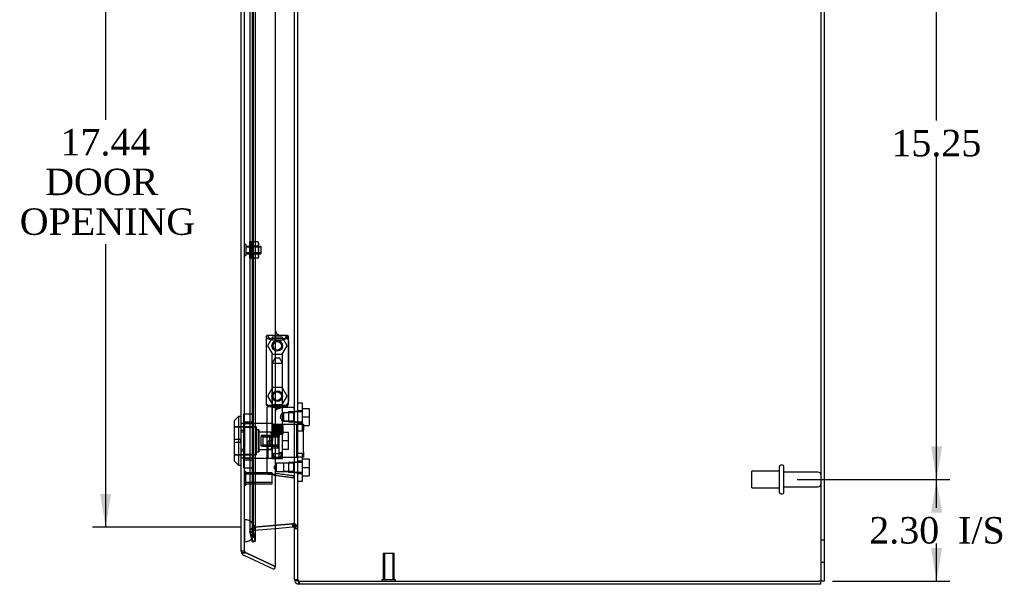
# Model space of a CAD drawing. Header units: inches. Extents: x 1 to 150, y -1 to 99.
# Tile 14 of 17: x 68 to 90, y 38 to 50. Entities that reach past the tile are written whole.
import ezdxf
from ezdxf.enums import TextEntityAlignment as Align
from ezdxf.lldxf.tags import DXFTag

# ---------------------------------------------------------------- set-up
doc = ezdxf.new("R2010")
doc.units = ezdxf.units.IN
doc.header["$MEASUREMENT"] = 0
for name, color, linetype in [('COM70220', 7, 'Continuous'), ('COM70707-2', 7, 'Continuous'), ('COM70710-2', 7, 'Continuous'), ('COM70712-4', 7, 'Continuous'), ('Default', 7, 'Continuous'), ('HNG86659-1', 7, 'Continuous'), ('HNG86659-2', 7, 'Continuous'), ('LOK10031', 7, 'Continuous'), ('LOK10031_CAM', 7, 'Continuous'), ('LOK10031_INSERT', 7, 'Continuous'), ('LOK10031_NUT', 7, 'Continuous'), ('LOK10031_SC', 7, 'Continuous'), ('NTS18118', 7, 'Continuous'), ('SCS86661', 7, 'Continuous'), ('STD26063', 7, 'Continuous'), ('STD26089', 7, 'Continuous'), ('STD26258', 7, 'Continuous'), ('WAM30017', 7, 'Continuous')]:
    doc.layers.add(name, color=color, linetype=linetype)
doc.styles.add('SEACAD_Times_New_Roman', font='times.ttf')
tags = doc.linetypes.add('HIDDEN2', pattern=[0.1875, 0.125, -0.0625]).pattern_tags.tags
tags[6:7] = [DXFTag(74, 4), DXFTag(75, 0), DXFTag(340, '0'), DXFTag(46, 0.0), DXFTag(50, 0.0), DXFTag(44, 0.0), DXFTag(45, 0.0)]
tags[4:5] = [DXFTag(74, 4), DXFTag(75, 0), DXFTag(340, '0'), DXFTag(46, 0.0), DXFTag(50, 0.0), DXFTag(44, 0.0), DXFTag(45, 0.0)]
doc.dimstyles.new('HAMMOND_(STH_-_120x80)', dxfattribs={"dimtxt": 0.6, "dimasz": 0.75, "dimexe": 0.3, "dimexo": 0.3, "dimgap": 0.15, "dimtad": 0, "dimtih": 1, "dimtoh": 1, "dimzin": 0, "dimdsep": 46, "dimtxsty": 'SEACAD_Times_New_Roman', "dimblk1": '_SE_FILLED', "dimblk2": '_SE_FILLED', "dimsah": 1, "dimcen": 0.3, "dimadec": 0, "dimazin": 0, "dimtfac": 0.8, "dimtofl": 0, "dimtmove": 0, "dimatfit": 3, "dimfxl": 1, "dimtolj": 1, "dimtzin": 0, "dimarcsym": 0})

# ---------------------------------------------------------------- blocks, each defined once
blk = doc.blocks.new('SE2')
at = {"layer": 'COM70220', "color": 7, "linetype": 'HIDDEN2'}
for p, q in [((72.74, 39.116), (72.74, 56.235)), ((72.741, 39.116), (72.741, 56.235)), ((72.743, 39.116), (72.743, 56.235)), ((72.989, 39.116), (72.989, 56.235)), ((72.74, 38.617), (72.74, 39.116)), ((72.74, 39.115), (72.741, 39.115)), ((72.741, 38.617), (72.741, 39.116)), ((72.741, 39.115), (72.743, 38.866)), ((72.743, 38.866), (72.743, 39.116)), ((72.989, 38.866), (72.989, 39.116)), ((72.743, 38.866), (72.741, 38.617)), ((72.741, 38.617), (72.74, 38.617))]:
    blk.add_line(p, q, dxfattribs=at)
for start, end in [(0, 90), (270, 0)]:
    blk.add_arc((72.739, 38.866), 0.25, start, end, dxfattribs=at)
at = {"layer": 'COM70707-2', "color": 7, "linetype": 'HIDDEN2'}
for p, q in [((85.805, 63.158), (85.805, 37.725)), ((73.949, 37.761), (73.949, 57.543)), ((72.922, 38.63), (72.922, 56.716)), ((72.992, 38.63), (72.992, 56.716)), ((72.864, 56.502), (72.864, 38.844)), ((72.936, 56.502), (72.936, 38.844)), ((73.949, 41.566), (73.877, 41.566)), ((73.877, 41.326), (73.949, 41.326)), ((73.949, 40.424), (73.877, 40.424)), ((73.877, 40.184), (73.949, 40.184)), ((72.936, 38.844), (72.864, 38.844)), ((72.864, 38.844), (72.867, 38.834)), ((72.867, 38.834), (72.922, 38.63)), ((72.937, 38.834), (72.867, 38.834)), ((72.942, 38.904), (72.882, 38.904)), ((72.942, 38.904), (72.936, 38.844)), ((72.992, 38.63), (72.937, 38.834)), ((72.963, 38.948), (72.942, 38.904)), ((72.963, 38.948), (72.946, 38.948)), ((73.831, 39.027), (72.962, 38.951)), ((72.969, 38.951), (72.962, 38.951)), ((72.969, 38.951), (72.963, 38.948)), ((72.969, 38.951), (73.439, 38.993)), ((73.838, 39.027), (73.831, 39.027)), ((73.85, 39.026), (73.841, 39.027)), ((73.841, 39.027), (73.841, 39.027)), ((73.844, 39.026), (73.85, 39.026)), ((73.87, 38.985), (73.871, 38.978)), ((73.87, 38.985), (73.927, 38.985)), ((73.871, 38.978), (73.932, 38.978)), ((73.877, 38.92), (73.949, 38.92)), ((72.992, 38.63), (72.922, 38.63)), ((85.877, 38.653), (85.805, 38.653)), ((85.805, 38.153), (85.877, 38.153)), ((73.877, 37.761), (73.949, 37.761)), ((73.975, 37.728), (73.954, 37.728))]:
    blk.add_line(p, q, dxfattribs=at)
at = {"layer": 'COM70707-2', "color": 7, "linetype": 'Continuous'}
for p, q in [((85.877, 63.158), (85.877, 37.725)), ((73.877, 37.761), (73.877, 57.543)), ((73.439, 38.993), (73.838, 39.027)), ((73.844, 39.026), (73.838, 39.027)), ((73.841, 39.027), (73.841, 39.027)), ((73.871, 38.978), (73.87, 38.985)), ((73.877, 38.92), (73.871, 38.978)), ((73.954, 37.728), (73.985, 37.725)), ((73.985, 37.725), (85.769, 37.725)), ((85.877, 37.725), (85.769, 37.725))]:
    blk.add_line(p, q, dxfattribs=at)
at = {"layer": 'COM70707-2', "color": 7, "linetype": 'HIDDEN2'}
blk.add_arc((73.665, 38.884), 0.228, 26.0219, 38.2776, dxfattribs=at)
at = {"layer": 'COM70707-2', "color": 7, "linetype": 'Continuous'}
blk.add_arc((73.665, 38.884), 0.228, 26.0219, 38.2777, dxfattribs=at)
blk.add_open_spline([(73.877, 37.761), (73.877, 37.758), (73.879, 37.755), (73.886, 37.75), (73.891, 37.747), (73.905, 37.742), (73.914, 37.739), (73.933, 37.733), (73.943, 37.73), (73.954, 37.728)], degree=3, knots=[0, 0, 0, 0, 0.25, 0.25, 0.5, 0.5, 0.75, 0.75, 1, 1, 1, 1], dxfattribs=at)
at = {"layer": 'COM70707-2', "color": 7, "linetype": 'HIDDEN2'}
blk.add_open_spline([(73.949, 37.761), (73.949, 37.758), (73.949, 37.755), (73.952, 37.75), (73.954, 37.747), (73.958, 37.742), (73.961, 37.739), (73.967, 37.733), (73.971, 37.73), (73.975, 37.728)], degree=3, knots=[0, 0, 0, 0, 0.25, 0.25, 0.5, 0.5, 0.75, 0.75, 1, 1, 1, 1], dxfattribs=at)
at = {"layer": 'COM70710-2', "color": 7, "linetype": 'HIDDEN2'}
for p, q in [((72.864, 38.844), (72.878, 38.898)), ((72.936, 38.844), (72.864, 38.844)), ((72.867, 38.816), (72.864, 38.844)), ((72.937, 38.834), (72.867, 38.816)), ((72.878, 38.898), (72.882, 38.904)), ((72.941, 38.862), (72.878, 38.898)), ((72.942, 38.864), (72.882, 38.904)), ((72.942, 38.864), (72.882, 38.904)), ((72.936, 38.844), (72.941, 38.862)), ((72.937, 38.834), (72.936, 38.844)), ((72.992, 38.63), (72.937, 38.834)), ((72.941, 38.862), (72.942, 38.864)), ((72.942, 38.864), (72.963, 38.879)), ((72.946, 38.949), (72.962, 38.951)), ((72.963, 38.879), (72.946, 38.949)), ((72.962, 38.951), (73.831, 39.027)), ((72.969, 38.88), (72.962, 38.951)), ((72.963, 38.879), (72.969, 38.88)), ((72.969, 38.88), (73.439, 38.921)), ((73.831, 39.027), (73.85, 39.027)), ((73.831, 39.027), (73.831, 39.027)), ((73.844, 38.956), (73.85, 39.027)), ((73.849, 39.019), (73.85, 39.027)), ((73.87, 38.941), (73.927, 38.985)), ((73.871, 38.939), (73.932, 38.978)), ((73.877, 38.947), (73.927, 38.985)), ((73.877, 38.943), (73.932, 38.978)), ((73.877, 38.92), (73.949, 38.92)), ((73.927, 38.985), (73.932, 38.978)), ((72.922, 38.611), (72.867, 38.816)), ((72.992, 38.63), (72.922, 38.611)), ((73.877, 37.761), (73.949, 37.761))]:
    blk.add_line(p, q, dxfattribs=at)
at = {"layer": 'COM70710-2', "color": 7, "linetype": 'Continuous'}
for p, q in [((73.439, 38.921), (73.838, 38.956)), ((73.838, 38.956), (73.831, 39.027)), ((73.838, 38.956), (73.844, 38.956)), ((73.844, 38.956), (73.849, 39.019)), ((73.87, 38.941), (73.877, 38.947)), ((73.87, 38.941), (73.871, 38.939)), ((73.871, 38.939), (73.877, 38.943)), ((73.871, 38.939), (73.877, 38.92)), ((73.975, 37.727), (73.954, 37.657)), ((73.985, 37.653), (73.985, 37.725)), ((85.805, 37.653), (85.805, 37.725)), ((73.985, 37.653), (73.954, 37.657)), ((85.805, 37.653), (73.985, 37.653))]:
    blk.add_line(p, q, dxfattribs=at)
at = {"layer": 'COM70710-2', "color": 7, "linetype": 'HIDDEN2'}
for centre, radius, start, end in [((72.972, 38.844), 0.108, 103.7843, 145.7899), ((73.841, 38.92), 0.108, 36.8348, 85.3824), ((73.84, 38.92), 0.109, 0.0924, 32.6845), ((73.985, 37.761), 0.036, 180.0001, 253.6889)]:
    blk.add_arc(centre, radius, start, end, dxfattribs=at)
at = {"layer": 'COM70710-2', "color": 7, "linetype": 'Continuous'}
for centre, radius, start, end in [((73.841, 38.92), 0.036, 36.835, 85.3822), ((73.985, 37.761), 0.108, 180, 253.689)]:
    blk.add_arc(centre, radius, start, end, dxfattribs=at)
at = {"layer": 'COM70712-4', "color": 7, "linetype": 'Continuous'}
for p, q in [((73.439, 57.297), (73.439, 38.053)), ((72.667, 38.403), (72.667, 56.948)), ((72.672, 38.37), (72.673, 38.37)), ((72.673, 38.363), (72.673, 38.37)), ((72.775, 38.363), (72.673, 38.363)), ((73.409, 37.988), (72.729, 38.305)), ((72.775, 38.363), (73.439, 38.053)), ((73.439, 38.053), (72.775, 38.363)), ((73.439, 38.053), (73.409, 37.988))]:
    blk.add_line(p, q, dxfattribs=at)
at = {"layer": 'COM70712-4', "color": 7, "linetype": 'HIDDEN2'}
for p, q in [((72.739, 38.403), (72.739, 56.948)), ((73.614, 43.295), (73.564, 43.295)), ((73.739, 43.17), (73.739, 41.807)), ((73.564, 41.682), (73.614, 41.682)), ((72.739, 41.3), (72.737, 41.3)), ((72.739, 41.103), (72.667, 41.103)), ((72.739, 40.706), (72.667, 40.706)), ((72.739, 40.509), (72.737, 40.509)), ((72.739, 38.403), (72.667, 38.403)), ((72.673, 38.37), (72.773, 38.37)), ((72.775, 38.363), (72.76, 38.37))]:
    blk.add_line(p, q, dxfattribs=at)
for centre in [(73.483, 43.06), (73.483, 41.918)]:
    blk.add_circle(centre, 0.12, dxfattribs=at)
for centre, radius, start, end in [((73.564, 43.42), 0.125, 180, 270), ((73.614, 43.17), 0.125, 0, 90), ((73.614, 41.807), 0.125, 270, 0), ((73.564, 41.557), 0.125, 90, 180), ((72.775, 38.403), 0.036, 180, 245)]:
    blk.add_arc(centre, radius, start, end, dxfattribs=at)
at = {"layer": 'COM70712-4', "color": 7, "linetype": 'Continuous'}
for start, end in [(180, 197.5839), (197.5839, 245)]:
    blk.add_arc((72.775, 38.403), 0.108, start, end, dxfattribs=at)
blk.add_ellipse((72.775, 38.403), major_axis=(0.108, 0), ratio=0.9073, start_param=3.141593, end_param=3.481043, dxfattribs=at)
at = {"layer": 'COM70712-4', "color": 7, "linetype": 'HIDDEN2'}
for centre, major_axis, ratio, start_param, end_param in [((72.775, 38.403), (0.036, 0), 0.9073, 3.141593, 4.665617), ((72.775, 44.778), (0, -6.415), 0.005612, 6.236413, 6.283185)]:
    blk.add_ellipse(centre, major_axis=major_axis, ratio=ratio, start_param=start_param, end_param=end_param, dxfattribs=at)
at = {"layer": 'HNG86659-1', "color": 7, "linetype": 'HIDDEN2'}
for p, q in [((73.228, 43.256), (73.247, 43.206)), ((73.228, 43.256), (73.228, 41.741)), ((73.699, 43.295), (73.265, 43.295)), ((73.289, 43.239), (73.267, 43.295)), ((73.29, 43.237), (73.267, 43.295)), ((73.29, 43.237), (73.289, 43.239)), ((73.676, 43.237), (73.699, 43.295)), ((73.676, 43.237), (73.677, 43.239)), ((73.677, 43.239), (73.699, 43.295)), ((73.738, 43.256), (73.719, 43.206)), ((73.738, 41.741), (73.738, 43.256)), ((73.363, 42.851), (73.363, 41.694)), ((73.591, 42.863), (73.375, 42.863)), ((73.603, 41.694), (73.603, 42.851)), ((73.247, 41.737), (73.247, 41.702)), ((73.719, 41.702), (73.719, 41.737)), ((73.247, 41.662), (73.247, 40.181)), ((73.699, 41.702), (73.267, 41.702)), ((73.267, 41.682), (73.564, 41.682)), ((73.564, 41.682), (73.267, 41.682)), ((73.363, 41.694), (73.351, 41.682)), ((73.351, 41.682), (73.363, 41.67)), ((73.603, 41.694), (73.363, 41.694)), ((73.363, 41.67), (73.603, 41.67)), ((73.363, 41.67), (73.363, 40.513)), ((73.623, 41.543), (73.602, 41.543)), ((73.615, 41.682), (73.603, 41.694)), ((73.603, 41.67), (73.615, 41.682)), ((73.603, 41.542), (73.603, 41.67)), ((73.865, 41.662), (73.604, 41.662)), ((73.614, 41.682), (73.7, 41.682)), ((73.7, 41.682), (73.614, 41.682)), ((73.856, 41.543), (73.623, 41.543)), ((73.856, 41.543), (73.623, 41.543)), ((73.623, 41.543), (73.623, 41.349)), ((73.877, 41.564), (73.856, 41.543)), ((73.856, 41.349), (73.856, 41.543)), ((73.602, 41.349), (73.623, 41.349)), ((73.603, 40.513), (73.603, 41.35)), ((73.623, 41.349), (73.856, 41.349)), ((73.856, 41.349), (73.623, 41.349)), ((73.856, 41.349), (73.877, 41.328)), ((73.375, 40.501), (73.591, 40.501)), ((73.463, 40.401), (73.408, 40.304)), ((73.463, 40.207), (73.463, 40.401)), ((73.623, 40.401), (73.463, 40.401)), ((73.856, 40.401), (73.623, 40.401)), ((73.856, 40.401), (73.623, 40.401)), ((73.623, 40.401), (73.623, 40.207)), ((73.877, 40.422), (73.856, 40.401)), ((73.856, 40.207), (73.856, 40.401)), ((73.408, 40.304), (73.463, 40.207)), ((73.463, 40.207), (73.623, 40.207)), ((73.623, 40.207), (73.856, 40.207)), ((73.856, 40.207), (73.623, 40.207)), ((73.856, 40.207), (73.877, 40.186)), ((73.423, 40.125), (73.281, 40.142)), ((73.406, 40.127), (73.423, 40.125)), ((73.406, 40.127), (73.866, 40.069)), ((73.423, 40.125), (73.864, 40.07))]:
    blk.add_line(p, q, dxfattribs=at)
for centre, radius in [((73.483, 43.06), 0.118), ((73.483, 43.06), 0.0968), ((73.483, 43.06), 0.0968), ((73.483, 41.918), 0.118), ((73.483, 41.918), 0.0968), ((73.483, 41.918), 0.0968)]:
    blk.add_circle(centre, radius, dxfattribs=at)
for centre, radius, start, end in [((73.267, 43.256), 0.0392, 106.467, 168.78), ((73.167, 42.56), 0.706, 84.0827, 84.9945), ((73.271, 43.256), 0.0432, 170.3107, 181.0665), ((73.272, 43.201), 0.0255, 130.6693, 167.2932), ((73.505, 44.029), 0.846, 252.8757, 268.5407), ((73.266, 43.245), 0.0491, 88.6161, 102.0318), ((73.681, 43.355), 0.429, 188.1861, 189.6334), ((73.463, 44.022), 0.839, 271.3912, 287.1924), ((73.7, 43.245), 0.0491, 77.9682, 91.3839), ((73.286, 43.355), 0.429, 350.3666, 351.8139), ((73.699, 43.256), 0.0392, 11.22, 73.533), ((73.694, 43.201), 0.0255, 12.7068, 49.3307), ((73.799, 42.56), 0.706, 95.0056, 95.9172), ((73.695, 43.256), 0.0432, 358.9335, 9.6893), ((73.375, 42.851), 0.0118, 90, 180), ((73.591, 42.851), 0.0118, 0, 90), ((73.267, 41.74), 0.039, 178.4395, 188.4336), ((73.166, 42.443), 0.711, 274.9928, 275.9147), ((73.281, 41.736), 0.0339, 178.5961, 269.1461), ((73.686, 41.736), 0.0339, 270.8567, 9.3811), ((73.8, 42.443), 0.711, 264.0854, 265.0071), ((73.699, 41.74), 0.039, 351.5664, 1.5605), ((73.267, 41.741), 0.0395, 190.0421, 269.2684), ((73.267, 41.702), 0.0197, 180, 270), ((73.267, 41.662), 0.0197, 90, 180), ((73.267, 41.743), 0.0417, 269.1335, 269.9996), ((73.699, 41.743), 0.0417, 270.0004, 270.8665), ((73.699, 41.741), 0.0395, 270.7315, 349.9579), ((73.7, 41.702), 0.0197, 270, 360), ((73.7, 41.662), 0.0197, 0, 90), ((72.665, 42.283), 1.368, 331.1816, 331.5055), ((73.865, 41.651), 0.0118, 88.3734, 89.9992), ((73.865, 41.651), 0.0118, 0, 88.3726), ((73.375, 40.513), 0.0118, 180, 270), ((73.591, 40.513), 0.0118, 270, 0), ((73.286, 40.181), 0.0394, 179.95, 262.875), ((73.832, 40.086), 0.0401, 21.8367, 34.9857), ((73.865, 40.081), 0.0118, 262.875, 274.4046), ((73.865, 40.081), 0.0118, 274.3868, 294.9231), ((73.214, 40.059), 0.656, 0.9731, 3.5902), ((73.865, 40.081), 0.0118, 294.9228, 360)]:
    blk.add_arc(centre, radius, start, end, dxfattribs=at)
for centre, major_axis, ratio, start_param, end_param in [((73.267, 43.283), (0, -0.0118), 0.049276, 3.017238, 3.218468), ((73.483, 43.247), (-0.203, 0), 0.124034, 0.415394, 2.656554), ((73.699, 43.283), (0, -0.0118), 0.049276, 3.064718, 3.265947)]:
    blk.add_ellipse(centre, major_axis=major_axis, ratio=ratio, start_param=start_param, end_param=end_param, dxfattribs=at)
for points, knots in [([(73.255, 43.22), (73.258, 43.223), (73.26, 43.226), (73.266, 43.231), (73.269, 43.234), (73.275, 43.236), (73.276, 43.237), (73.28, 43.238), (73.282, 43.238), (73.285, 43.238), (73.286, 43.238), (73.288, 43.238), (73.289, 43.237), (73.29, 43.237)], [0, 0, 0, 0, 0.25, 0.25, 0.5, 0.5, 0.625, 0.625, 0.75, 0.75, 0.875, 0.875, 1, 1, 1, 1]), ([(73.711, 43.22), (73.709, 43.223), (73.706, 43.226), (73.7, 43.231), (73.697, 43.234), (73.692, 43.236), (73.69, 43.237), (73.686, 43.238), (73.684, 43.238), (73.681, 43.238), (73.68, 43.238), (73.678, 43.238), (73.677, 43.237), (73.676, 43.237)], [0, 0, 0, 0, 0.25, 0.25, 0.5, 0.5, 0.625, 0.625, 0.75, 0.75, 0.875, 0.875, 1, 1, 1, 1]), ([(73.472, 41.623), (73.477, 41.625), (73.483, 41.628), (73.494, 41.632), (73.499, 41.634), (73.516, 41.641), (73.527, 41.645), (73.55, 41.652), (73.561, 41.656), (73.583, 41.661), (73.593, 41.662), (73.604, 41.662)], [0, 0, 0, 0, 0.125, 0.125, 0.25, 0.25, 0.5, 0.5, 0.75, 0.75, 1, 1, 1, 1]), ([(73.603, 41.543), (73.603, 41.543), (73.593, 41.531), (73.576, 41.505), (73.569, 41.495), (73.558, 41.473), (73.554, 41.459), (73.554, 41.432), (73.558, 41.419), (73.569, 41.397), (73.575, 41.387), (73.587, 41.369), (73.593, 41.362), (73.601, 41.352), (73.603, 41.349), (73.603, 41.349), (73.603, 41.349), (73.603, 41.349)], [0.2503152, 0.2503152, 0.2503152, 0.2503152, 0.375, 0.375, 0.4375, 0.4375, 0.5, 0.5, 0.5625, 0.5625, 0.625, 0.625, 0.6875, 0.6875, 0.75, 0.75, 0.7505722, 0.7505722, 0.7505722, 0.7505722]), ([(73.868, 41.63), (73.868, 41.639), (73.868, 41.647), (73.868, 41.656), (73.867, 41.658), (73.867, 41.661), (73.867, 41.661), (73.866, 41.662), (73.866, 41.662), (73.866, 41.662), (73.866, 41.662), (73.866, 41.662), (73.866, 41.662), (73.865, 41.662)], [0, 0, 0, 0, 0.5, 0.5, 0.75, 0.75, 0.875, 0.875, 0.9375, 0.9375, 0.96875, 0.96875, 1, 1, 1, 1]), ([(73.868, 41.63), (73.871, 41.63), (73.873, 41.63), (73.876, 41.629), (73.877, 41.629), (73.877, 41.629)], [0, 0, 0, 0, 0.5, 0.5, 1, 1, 1, 1]), ([(73.42, 40.144), (73.371, 40.151), (73.326, 40.159), (73.264, 40.172), (73.247, 40.178), (73.247, 40.181)], [0, 0, 0, 0, 0.5, 0.5, 1, 1, 1, 1]), ([(73.42, 40.144), (73.42, 40.141), (73.42, 40.138), (73.419, 40.133), (73.419, 40.13), (73.419, 40.128), (73.419, 40.127), (73.418, 40.126), (73.417, 40.126), (73.415, 40.126), (73.413, 40.126), (73.41, 40.127), (73.408, 40.127), (73.406, 40.127)], [0, 0, 0, 0, 0.25, 0.25, 0.5, 0.5, 0.625, 0.625, 0.75, 0.75, 0.875, 0.875, 1, 1, 1, 1]), ([(73.472, 40.158), (73.471, 40.158), (73.47, 40.158), (73.469, 40.158), (73.469, 40.157), (73.467, 40.157), (73.466, 40.157), (73.463, 40.156), (73.461, 40.155), (73.454, 40.153), (73.45, 40.152), (73.437, 40.148), (73.429, 40.146), (73.42, 40.144)], [0, 0, 0, 0, 0.03125, 0.03125, 0.0625, 0.0625, 0.125, 0.125, 0.25, 0.25, 0.5, 0.5, 1, 1, 1, 1]), ([(73.864, 40.109), (73.838, 40.112), (73.812, 40.115), (73.786, 40.118), (73.681, 40.131), (73.576, 40.145), (73.472, 40.158)], [0, 0, 0, 0, 0.198595, 0.198595, 0.198595, 1, 1, 1, 1]), ([(73.869, 40.1), (73.871, 40.101), (73.873, 40.101), (73.876, 40.101), (73.877, 40.101), (73.877, 40.102)], [0, 0, 0, 0, 0.5, 0.5, 1, 1, 1, 1])]:
    blk.add_open_spline(points, degree=3, knots=knots, dxfattribs=at)
blk.add_open_spline([(73.555, 41.435), (73.555, 41.438), (73.554, 41.442), (73.554, 41.446)], degree=3, dxfattribs=at)
at = {"layer": 'HNG86659-2', "color": 7, "linetype": 'HIDDEN2'}
for p, q in [((73.434, 42.784), (73.365, 42.666)), ((73.365, 42.666), (73.601, 42.666)), ((73.365, 42.666), (73.365, 41.249)), ((73.434, 42.784), (73.532, 42.784)), ((73.601, 42.666), (73.532, 42.784)), ((73.601, 41.249), (73.601, 42.666)), ((73.36, 41.249), (73.36, 41.052)), ((73.36, 41.249), (73.364, 41.249)), ((73.36, 41.249), (73.36, 41.052)), ((73.362, 41.249), (73.362, 41.052)), ((73.364, 41.249), (73.369, 41.249)), ((73.364, 41.249), (73.364, 41.052)), ((73.366, 41.249), (73.366, 41.052)), ((73.369, 41.249), (73.387, 41.249)), ((73.369, 41.249), (73.369, 41.052)), ((73.371, 41.249), (73.371, 41.052)), ((73.373, 41.249), (73.373, 41.052)), ((73.381, 41.249), (73.381, 41.052)), ((73.381, 41.249), (73.381, 41.052)), ((73.387, 41.249), (73.395, 41.249)), ((73.387, 41.249), (73.387, 41.052)), ((73.395, 41.249), (73.397, 41.249)), ((73.395, 41.249), (73.395, 41.052)), ((73.397, 41.249), (73.426, 41.249)), ((73.397, 41.249), (73.397, 41.052)), ((73.405, 41.249), (73.405, 41.052)), ((73.414, 41.249), (73.414, 41.052)), ((73.418, 41.249), (73.418, 41.052)), ((73.426, 41.249), (73.435, 41.249)), ((73.426, 41.249), (73.426, 41.052)), ((73.435, 41.249), (73.44, 41.249)), ((73.435, 41.249), (73.435, 41.052)), ((73.44, 41.249), (73.475, 41.249)), ((73.44, 41.249), (73.44, 41.052)), ((73.451, 41.249), (73.451, 41.052)), ((73.459, 41.249), (73.459, 41.052)), ((73.465, 41.249), (73.465, 41.052)), ((73.475, 41.249), (73.483, 41.249)), ((73.475, 41.249), (73.475, 41.052)), ((73.483, 41.249), (73.49, 41.249)), ((73.483, 41.249), (73.483, 41.052)), ((73.49, 41.249), (73.526, 41.249)), ((73.49, 41.249), (73.49, 41.052)), ((73.501, 41.249), (73.501, 41.052)), ((73.508, 41.249), (73.508, 41.052)), ((73.516, 41.249), (73.516, 41.052)), ((73.526, 41.249), (73.531, 41.249)), ((73.526, 41.249), (73.526, 41.052)), ((73.531, 41.249), (73.54, 41.249)), ((73.531, 41.249), (73.531, 41.052)), ((73.54, 41.249), (73.569, 41.249)), ((73.54, 41.249), (73.54, 41.052)), ((73.549, 41.249), (73.549, 41.052)), ((73.553, 41.249), (73.553, 41.052)), ((73.562, 41.249), (73.562, 41.052)), ((73.569, 41.249), (73.571, 41.249)), ((73.569, 41.249), (73.569, 41.052)), ((73.571, 41.249), (73.579, 41.249)), ((73.571, 41.249), (73.571, 41.052)), ((73.579, 41.249), (73.597, 41.249)), ((73.579, 41.249), (73.579, 41.052)), ((73.585, 41.249), (73.585, 41.052)), ((73.586, 41.249), (73.586, 41.052)), ((73.593, 41.249), (73.593, 41.052)), ((73.595, 41.249), (73.595, 41.052)), ((73.597, 41.249), (73.602, 41.249)), ((73.597, 41.249), (73.597, 41.052)), ((73.601, 41.249), (73.601, 41.052)), ((73.602, 41.249), (73.606, 41.249)), ((73.602, 41.249), (73.602, 41.052)), ((73.604, 41.249), (73.604, 41.052)), ((73.606, 41.249), (73.606, 41.052)), ((73.606, 41.052), (73.606, 41.249)), ((73.36, 41.052), (73.364, 41.052)), ((73.364, 41.052), (73.369, 41.052)), ((73.365, 41.052), (73.365, 40.619)), ((73.369, 41.052), (73.387, 41.052)), ((73.387, 41.052), (73.395, 41.052)), ((73.395, 41.052), (73.397, 41.052)), ((73.397, 41.052), (73.426, 41.052)), ((73.426, 41.052), (73.435, 41.052)), ((73.435, 41.052), (73.44, 41.052)), ((73.44, 41.052), (73.475, 41.052)), ((73.475, 41.052), (73.483, 41.052)), ((73.483, 41.052), (73.49, 41.052)), ((73.49, 41.052), (73.526, 41.052)), ((73.526, 41.052), (73.531, 41.052)), ((73.531, 41.052), (73.54, 41.052)), ((73.54, 41.052), (73.569, 41.052)), ((73.569, 41.052), (73.571, 41.052)), ((73.571, 41.052), (73.579, 41.052)), ((73.579, 41.052), (73.597, 41.052)), ((73.597, 41.052), (73.602, 41.052)), ((73.601, 40.619), (73.601, 41.052)), ((73.602, 41.052), (73.606, 41.052)), ((73.365, 40.619), (73.601, 40.619)), ((73.365, 40.619), (73.434, 40.501)), ((73.532, 40.501), (73.601, 40.619))]:
    blk.add_line(p, q, dxfattribs=at)
at = {"layer": 'LOK10031', "color": 7, "linetype": 'Continuous'}
for p, q in [((72.607, 41.455), (72.507, 41.355)), ((72.507, 41.355), (72.507, 40.455)), ((72.607, 41.455), (72.607, 40.355)), ((72.667, 41.455), (72.607, 41.455)), ((72.507, 40.455), (72.607, 40.355)), ((72.607, 40.355), (72.667, 40.355))]:
    blk.add_line(p, q, dxfattribs=at)
at = {"layer": 'LOK10031', "color": 7, "linetype": 'HIDDEN2'}
for p, q in [((72.737, 41.3), (72.667, 41.3)), ((72.737, 41.3), (72.737, 41.136)), ((73.377, 41.297), (72.737, 41.297)), ((73.377, 41.297), (73.377, 41.281)), ((73.007, 41.22), (72.507, 41.22)), ((72.737, 41.136), (72.667, 41.136)), ((72.737, 41.136), (72.737, 40.674)), ((73.007, 41.22), (73.007, 40.59)), ((73.067, 41.155), (73.007, 41.155)), ((73.067, 41.155), (73.067, 40.655)), ((73.377, 41.098), (73.067, 41.098)), ((73.277, 40.512), (73.277, 40.905)), ((73.277, 40.905), (73.377, 40.905)), ((73.377, 41.025), (73.377, 40.905)), ((72.737, 40.674), (72.667, 40.674)), ((72.737, 40.674), (72.737, 40.509)), ((73.007, 40.655), (73.067, 40.655)), ((73.067, 40.711), (73.277, 40.711)), ((73.377, 40.711), (73.277, 40.711)), ((72.507, 40.59), (73.007, 40.59)), ((72.737, 40.509), (72.667, 40.509)), ((72.737, 40.512), (73.277, 40.512)), ((73.277, 40.512), (73.377, 40.512)), ((73.377, 40.512), (73.377, 40.531))]:
    blk.add_line(p, q, dxfattribs=at)
at = {"layer": 'LOK10031_CAM', "color": 7, "linetype": 'HIDDEN2'}
for p, q in [((73.377, 41.281), (73.564, 41.281)), ((73.377, 41.025), (73.377, 41.281)), ((73.527, 40.531), (73.527, 41.281)), ((73.564, 41.281), (73.833, 41.281)), ((73.833, 41.281), (73.927, 41.281)), ((73.927, 41.281), (74.077, 41.281)), ((73.927, 41.156), (73.927, 41.281)), ((73.927, 40.656), (73.927, 41.156)), ((74.077, 41.281), (74.077, 41.156)), ((74.077, 40.656), (74.077, 41.156)), ((73.317, 40.826), (73.317, 40.986)), ((73.347, 41.016), (73.377, 41.016)), ((73.377, 41.064), (73.527, 41.064)), ((73.377, 40.531), (73.377, 40.905)), ((73.347, 40.796), (73.377, 40.796)), ((73.377, 40.749), (73.527, 40.749)), ((73.927, 40.531), (73.927, 40.656)), ((74.077, 40.656), (74.077, 40.531)), ((73.377, 40.531), (73.564, 40.531)), ((73.564, 40.531), (73.833, 40.531)), ((73.833, 40.531), (73.927, 40.531)), ((74.077, 40.531), (73.927, 40.531))]:
    blk.add_line(p, q, dxfattribs=at)
for centre, start, end in [((73.347, 40.986), 90, 180), ((73.347, 40.826), 180, 270)]:
    blk.add_arc(centre, 0.03, start, end, dxfattribs=at)
at = {"layer": 'LOK10031_INSERT', "color": 7, "linetype": 'HIDDEN2'}
for p, q in [((72.992, 41.217), (72.507, 41.217)), ((72.992, 41.217), (72.992, 40.592)), ((73.052, 41.155), (72.992, 41.155)), ((73.052, 41.155), (73.052, 40.655)), ((73.342, 41.098), (73.052, 41.098)), ((73.342, 41.061), (73.342, 41.098)), ((72.507, 40.945), (72.657, 40.945)), ((72.657, 40.865), (72.507, 40.865)), ((72.657, 40.865), (72.657, 40.945)), ((73.492, 41.023), (73.117, 41.023)), ((73.117, 41.023), (73.117, 41.003)), ((73.117, 40.806), (73.117, 41.003)), ((73.492, 41.003), (73.117, 41.003)), ((73.342, 41.061), (73.492, 41.061)), ((73.342, 41.019), (73.342, 40.79)), ((73.492, 41.019), (73.342, 41.019)), ((73.492, 41.019), (73.492, 41.061)), ((73.492, 41.019), (73.492, 40.79)), ((72.992, 40.655), (73.052, 40.655)), ((73.052, 40.711), (73.342, 40.711)), ((73.117, 40.806), (73.492, 40.806)), ((73.117, 40.787), (73.117, 40.806)), ((73.492, 40.787), (73.117, 40.787)), ((73.342, 40.79), (73.492, 40.79)), ((73.342, 40.749), (73.342, 40.711)), ((73.377, 40.749), (73.342, 40.749)), ((73.492, 40.749), (73.492, 40.79)), ((72.507, 40.592), (72.992, 40.592))]:
    blk.add_line(p, q, dxfattribs=at)
at = {"layer": 'LOK10031_NUT', "color": 7, "linetype": 'HIDDEN2'}
for p, q in [((72.724, 41.211), (72.724, 41.517)), ((72.724, 41.517), (72.939, 41.517)), ((72.939, 41.211), (72.939, 41.517)), ((72.724, 41.338), (72.939, 41.338)), ((72.939, 41.289), (72.724, 41.289)), ((72.724, 40.599), (72.724, 41.211)), ((72.724, 41.211), (72.939, 41.211)), ((72.939, 40.599), (72.939, 41.211)), ((72.724, 40.293), (72.724, 40.599)), ((72.724, 40.599), (72.939, 40.599)), ((72.724, 40.521), (72.939, 40.521)), ((72.724, 40.472), (72.939, 40.472)), ((72.939, 40.293), (72.939, 40.599)), ((72.724, 40.293), (72.939, 40.293))]:
    blk.add_line(p, q, dxfattribs=at)
at = {"layer": 'LOK10031_SC', "color": 7, "linetype": 'HIDDEN2'}
for p, q in [((73.597, 41.167), (73.527, 41.167)), ((73.597, 41.167), (73.597, 40.642)), ((73.734, 41.097), (73.597, 41.097)), ((73.734, 40.905), (73.734, 41.097)), ((73.152, 41.023), (73.152, 40.787)), ((73.527, 41.023), (73.152, 41.023)), ((73.152, 40.999), (73.527, 40.999)), ((73.527, 41.023), (73.527, 40.999)), ((73.734, 40.905), (73.597, 40.905)), ((73.734, 40.712), (73.734, 40.905)), ((73.152, 40.811), (73.527, 40.811)), ((73.152, 40.787), (73.527, 40.787)), ((73.527, 40.787), (73.527, 40.811)), ((73.527, 40.642), (73.597, 40.642)), ((73.734, 40.712), (73.597, 40.712))]:
    blk.add_line(p, q, dxfattribs=at)
at = {"layer": 'NTS18118', "color": 7, "linetype": 'HIDDEN2'}
for p, q in [((72.864, 45.044), (72.864, 45.412)), ((72.895, 45.412), (72.864, 45.412)), ((72.864, 45.31), (73.06, 45.31)), ((73.053, 45.412), (72.895, 45.412)), ((72.895, 45.412), (72.895, 45.32)), ((73.053, 45.32), (72.895, 45.32)), ((72.895, 45.32), (72.895, 45.136)), ((73.053, 45.412), (73.06, 45.366)), ((73.06, 45.388), (73.053, 45.412)), ((73.06, 45.366), (73.053, 45.32)), ((73.06, 45.366), (73.06, 45.388)), ((73.06, 45.228), (73.06, 45.366)), ((73.06, 45.293), (72.864, 45.293)), ((72.864, 45.163), (73.06, 45.163)), ((72.864, 45.146), (73.06, 45.146)), ((73.053, 45.136), (72.895, 45.136)), ((72.895, 45.136), (72.895, 45.044)), ((73.06, 45.228), (73.053, 45.136)), ((73.053, 45.136), (73.06, 45.09)), ((73.06, 45.09), (73.053, 45.044)), ((73.06, 45.09), (73.06, 45.228)), ((73.06, 45.09), (73.06, 45.069)), ((72.864, 45.044), (72.895, 45.044)), ((73.053, 45.044), (72.895, 45.044)), ((73.053, 45.044), (73.06, 45.069))]:
    blk.add_line(p, q, dxfattribs=at)
blk.add_open_spline([(73.053, 45.32), (73.055, 45.305), (73.057, 45.29), (73.059, 45.259), (73.06, 45.244), (73.06, 45.228)], degree=3, knots=[0, 0, 0, 0, 0.5, 0.5, 1, 1, 1, 1], dxfattribs=at)
at = {"layer": 'SCS86661', "color": 7, "linetype": 'HIDDEN2'}
for p, q in [((73.373, 43.251), (73.262, 43.06)), ((73.594, 43.251), (73.373, 43.251)), ((73.704, 43.06), (73.594, 43.251)), ((73.262, 43.06), (73.373, 42.868)), ((73.373, 42.868), (73.594, 42.868)), ((73.594, 42.868), (73.704, 43.06)), ((73.373, 42.11), (73.262, 41.918)), ((73.594, 42.11), (73.373, 42.11)), ((73.704, 41.918), (73.594, 42.11)), ((73.262, 41.918), (73.373, 41.727)), ((73.594, 41.727), (73.704, 41.918)), ((73.373, 41.727), (73.594, 41.727)), ((73.739, 41.559), (73.739, 41.333)), ((74.054, 41.559), (73.739, 41.559)), ((74.054, 41.638), (74.204, 41.638)), ((74.204, 41.638), (74.204, 41.446)), ((73.739, 41.333), (74.054, 41.333)), ((74.054, 41.446), (74.204, 41.446)), ((74.204, 41.446), (74.204, 41.255)), ((74.054, 41.255), (74.204, 41.255)), ((73.739, 40.417), (73.739, 40.191)), ((74.054, 40.417), (73.739, 40.417)), ((74.054, 40.496), (74.204, 40.496)), ((74.204, 40.496), (74.204, 40.304)), ((73.739, 40.191), (74.054, 40.191)), ((74.054, 40.304), (74.204, 40.304)), ((74.204, 40.304), (74.204, 40.113)), ((74.054, 40.113), (74.204, 40.113))]:
    blk.add_line(p, q, dxfattribs=at)
for centre in [(73.483, 43.06), (73.483, 41.918)]:
    blk.add_circle(centre, 0.113, dxfattribs=at)
at = {"layer": 'STD26063', "color": 7, "linetype": 'HIDDEN2'}
for p, q in [((72.77, 45.353), (72.739, 45.353)), ((72.77, 45.353), (72.77, 45.103)), ((73.114, 45.31), (72.77, 45.31)), ((73.114, 45.31), (73.114, 45.146)), ((72.739, 45.103), (72.77, 45.103)), ((73.114, 45.291), (72.77, 45.291)), ((73.114, 45.165), (72.77, 45.165)), ((72.77, 45.146), (73.114, 45.146))]:
    blk.add_line(p, q, dxfattribs=at)
at = {"layer": 'STD26089', "color": 7, "linetype": 'HIDDEN2'}
for p, q in [((84.243, 39.841), (84.243, 40.216)), ((84.868, 40.216), (84.243, 40.216)), ((84.868, 39.733), (84.868, 40.323)), ((84.938, 40.353), (84.898, 40.353)), ((84.968, 39.733), (84.968, 40.323)), ((85.745, 40.194), (84.968, 40.194)), ((84.243, 39.841), (84.868, 39.841)), ((84.968, 39.862), (85.745, 39.862)), ((84.898, 39.703), (84.938, 39.703))]:
    blk.add_line(p, q, dxfattribs=at)
for centre, radius, start, end in [((84.898, 40.323), 0.03, 90, 180), ((84.938, 40.323), 0.03, 0, 90), ((85.745, 40.134), 0.06, 0, 90), ((84.898, 39.733), 0.03, 180, 270), ((84.938, 39.733), 0.03, 270, 0), ((85.745, 39.922), 0.06, 270, 0)]:
    blk.add_arc(centre, radius, start, end, dxfattribs=at)
at = {"layer": 'STD26258', "color": 7, "linetype": 'HIDDEN2'}
for p, q in [((72.77, 40.209), (72.739, 40.209)), ((72.77, 39.897), (72.77, 40.209)), ((73.364, 40.178), (72.77, 40.178)), ((73.364, 39.928), (73.364, 40.178)), ((73.364, 40.148), (72.77, 40.148)), ((73.364, 39.959), (72.77, 39.959)), ((72.739, 39.897), (72.77, 39.897)), ((72.77, 39.928), (73.364, 39.928)), ((76.134, 38.35), (75.884, 38.35)), ((75.884, 38.35), (75.884, 37.756)), ((75.914, 38.35), (75.914, 37.756)), ((76.103, 38.35), (76.103, 37.756)), ((76.134, 37.756), (76.134, 38.35)), ((76.165, 37.756), (75.853, 37.756)), ((75.853, 37.756), (75.853, 37.725)), ((76.165, 37.725), (76.165, 37.756))]:
    blk.add_line(p, q, dxfattribs=at)
at = {"layer": 'WAM30017', "color": 7, "linetype": 'HIDDEN2'}
for p, q in [((74.054, 41.759), (73.949, 41.759)), ((74.054, 41.134), (74.054, 41.759)), ((74.054, 41.584), (73.949, 41.584)), ((73.949, 41.309), (74.054, 41.309)), ((73.949, 41.134), (74.054, 41.134)), ((74.054, 40.617), (73.949, 40.617)), ((74.054, 40.442), (73.949, 40.442)), ((74.054, 39.992), (74.054, 40.617)), ((73.949, 40.167), (74.054, 40.167)), ((73.949, 39.992), (74.054, 39.992))]:
    blk.add_line(p, q, dxfattribs=at)
blk = doc.blocks.new('DMBLK8191')
at = {"layer": 'Default', "linetype": 'Continuous', "transparency": 16777216}
for points in [[(88.552, 39.278), (88.427, 40.028), (88.302, 39.278)], [(88.552, 38.475), (88.302, 38.475), (88.427, 37.725)]]:
    blk.add_hatch(color=7, dxfattribs=at).paths.add_polyline_path(points)
at = {"layer": 'Default', "color": 7, "linetype": 'Continuous', "transparency": 16777216}
for p, q in [((85.268, 40.028), (88.727, 40.028)), ((88.427, 39.387), (88.427, 40.028)), ((88.427, 37.725), (88.427, 38.577)), ((86.069, 37.725), (88.727, 37.725))]:
    blk.add_line(p, q, dxfattribs=at)
at = {"layer": 'Default', "color": 7, "linetype": 'Continuous', "transparency": 16777216, "style": 'SEACAD_Times_New_Roman'}
for s, p in [('2.30', (86.901, 39.177)), ('I/S', (88.914, 39.177))]:
    blk.add_text(s, height=0.6, dxfattribs=at).set_placement(p, align=Align.TOP_LEFT)
blk = doc.blocks.new('_SE_FILLED')
at = {"color": 0}
blk.add_line((0, 0), (-1, 0), dxfattribs=at)
blk.add_solid([(0, 0), (-1, -0.1665), (-1, 0.1665), (0, 0)], dxfattribs=at)
blk = doc.blocks.new('DMBLK8192')
at = {"layer": 'Default', "linetype": 'Continuous', "transparency": 16777216}
for points in [[(88.552, 54.528), (88.427, 55.278), (88.302, 54.528)], [(88.552, 40.778), (88.302, 40.778), (88.427, 40.028)]]:
    blk.add_hatch(color=7, dxfattribs=at).paths.add_polyline_path(points)
at = {"layer": 'Default', "color": 7, "linetype": 'Continuous', "transparency": 16777216}
for p, q in [((85.268, 55.278), (88.727, 55.278)), ((88.427, 48.163), (88.427, 55.278)), ((88.427, 40.028), (88.427, 47.353)), ((85.268, 40.028), (88.727, 40.028))]:
    blk.add_line(p, q, dxfattribs=at)
at = {"layer": 'Default', "color": 7, "linetype": 'Continuous', "transparency": 16777216, "style": 'SEACAD_Times_New_Roman'}
blk.add_text('15.25', height=0.6, dxfattribs=at).set_placement((87.403, 47.953), align=Align.TOP_LEFT)
blk = doc.blocks.new('DMBLK8208')
at = {"layer": 'Default', "linetype": 'Continuous', "transparency": 16777216}
for points in [[(69.467, 55.644), (69.717, 55.644), (69.592, 56.394)], [(69.467, 39.701), (69.592, 38.951), (69.717, 39.701)]]:
    blk.add_hatch(color=7, dxfattribs=at).paths.add_polyline_path(points)
at = {"layer": 'Default', "color": 7, "linetype": 'Continuous', "transparency": 16777216}
for p, q in [((72.662, 56.394), (69.292, 56.394)), ((69.592, 56.394), (69.592, 48.183)), ((69.592, 45.363), (69.592, 38.951)), ((72.662, 38.951), (69.292, 38.951))]:
    blk.add_line(p, q, dxfattribs=at)
at = {"layer": 'Default', "color": 7, "linetype": 'Continuous', "transparency": 16777216, "style": 'SEACAD_Times_New_Roman'}
for s, p in [('17.44', (68.569, 47.973)), ('DOOR ', (68.22, 47.073)), ('OPENING', (67.645, 46.173))]:
    blk.add_text(s, height=0.6, dxfattribs=at).set_placement(p, align=Align.TOP_LEFT)

msp = doc.modelspace()

# ---------------------------------------------------------------- block references
at = {"layer": 'Default'}
msp.add_blockref('SE2', (0, 0), dxfattribs=at)

# ---------------------------------------------------------------- dimensions: what is measured, and where the dimension line sits
at = {"layer": 'Default', "color": 7, "linetype": 'Continuous'}
for base, p1, p2, angle, text, picture, middle, dimtype in [((69.592, 56.394), (72.962, 56.394), (72.962, 38.951), 270, '\\A1;<>\\PDOOR \\XOPENING', 'DMBLK8208', (69.592, 47.673), 161), ((88.427, 40.028), (84.968, 40.028), (84.968, 55.278), 90, '\\A1;<>', 'DMBLK8192', (88.427, 47.653), 161), ((88.427, 40.028), (85.769, 37.725), (84.968, 40.028), 90, '\\A1;<> I/S', 'DMBLK8191', (88.427, 38.877), 160)]:
    dim = msp.add_linear_dim(base=base, p1=p1, p2=p2, angle=angle, text=text, dimstyle='HAMMOND_(STH_-_120x80)', dxfattribs=at)
    dim.commit()
    dim.dimension.update_dxf_attribs({"geometry": picture, "text_midpoint": middle, "dimtype": dimtype})

doc.saveas('drawing.dxf')
